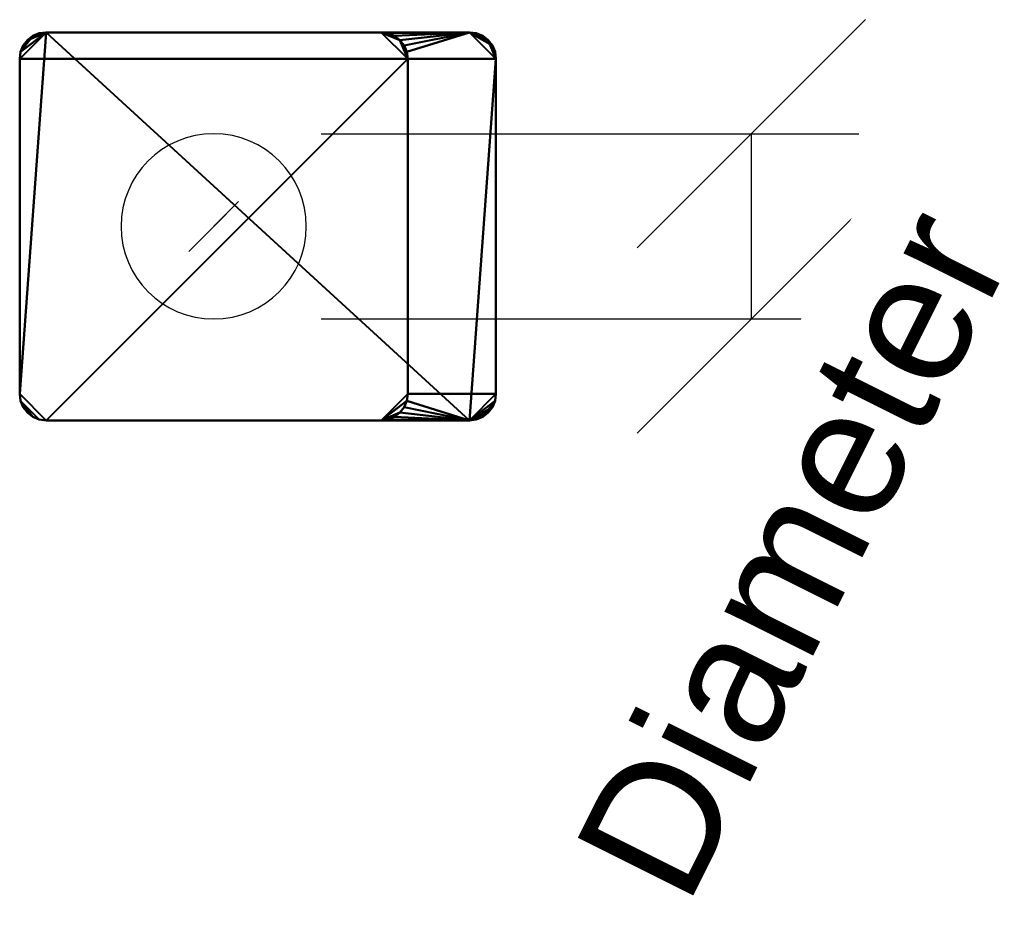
# Model space of a CAD drawing. Header units: millimetres. Extents: x -182 to 390, y -211 to 119.
# Tile 2 of 5: x 128 to 240, y -77 to 23. Entities that reach past the tile are written whole.
import ezdxf

# ---------------------------------------------------------------- set-up
doc = ezdxf.new("R2010")
doc.units = ezdxf.units.MM
doc.styles.add('Arial', font='arial.ttf', dxfattribs={"height": 14.6304})

# ---------------------------------------------------------------- blocks, each defined once
blk = doc.blocks.new('FamilyGeomCombination_4804-View 1')
at = {"lineweight": 40}
mesh = blk.add_polyface(dxfattribs=at)
corners = [(179, 22, 36), (131, 22, 36), (130.22, 21.9, 36), (129.5, 21.6, 36), (128.88, 21.12, 36), (128.4, 20.5, 36), (128.1, 19.78, 36), (128, 19, 36), (128, -19, 36), (128.1, -19.78, 36), (128.4, -20.5, 36), (128.88, -21.12, 36), (129.5, -21.6, 36), (130.22, -21.9, 36), (131, -22, 36), (179, -22, 36), (179.78, -21.9, 36), (180.5, -21.6, 36), (181.12, -21.12, 36), (181.6, -20.5, 36), (181.9, -19.78, 36), (182, -19, 36), (182, 19, 36), (181.9, 19.78, 36), (181.6, 20.5, 36), (181.12, 21.12, 36), (180.5, 21.6, 36), (179.78, 21.9, 36)]
mesh.append_faces([[corners[k] for k in face] for face in [(25, 22, 23, 24)]], dxfattribs={"vtx0": -1})
mesh.append_faces([[corners[k] for k in face] for face in [(13, 9, 12)]], dxfattribs={"vtx0": -1, "vtx1": -1})
mesh.append_faces([[corners[k] for k in face] for face in [(25, 0, 22)]], dxfattribs={"vtx0": -1, "vtx1": -1, "vtx2": -1})
mesh.append_faces([[corners[k] for k in face] for face in [(20, 15, 16, 17), (15, 20, 21, 22), (1, 6, 7, 8)]], dxfattribs={"vtx0": -1, "vtx3": -1})
mesh.append_faces([[corners[k] for k in face] for face in [(5, 6, 3, 4)]], dxfattribs={"vtx1": -1})
mesh.append_faces([[corners[k] for k in face] for face in [(14, 15, 1, 8), (0, 1, 15, 22)]], dxfattribs={"vtx1": -1, "vtx2": -1, "vtx3": -1})
mesh.append_faces([[corners[k] for k in face] for face in [(13, 14, 8, 9)]], dxfattribs={"vtx1": -1, "vtx3": -1})
mesh.append_faces([[corners[k] for k in face] for face in [(18, 19, 20, 17)]], dxfattribs={"vtx2": -1})
mesh.append_faces([[corners[k] for k in face] for face in [(1, 2, 3, 6)]], dxfattribs={"vtx2": -1, "vtx3": -1})
mesh.append_faces([[corners[k] for k in face] for face in [(9, 10, 11, 12), (25, 26, 27, 0)]], dxfattribs={"vtx3": -1})
mesh = blk.add_polyface(dxfattribs=at)
corners = [(128, 19, 36), (128.1, 19.78, 36), (128.4, 20.5, 36), (128.88, 21.12, 36), (129.5, 21.6, 36), (130.22, 21.9, 36), (131, 22, 36), (131, 22, 33), (130.22, 21.9, 33), (129.5, 21.6, 33), (128.88, 21.12, 33), (128.4, 20.5, 33), (128.1, 19.78, 33), (128, 19, 33)]
mesh.append_faces([[corners[k] for k in face] for face in [(7, 8, 5, 6), (0, 1, 12, 13)]], dxfattribs={"vtx1": -1})
mesh.append_faces([[corners[k] for k in face] for face in [(8, 9, 4, 5), (3, 4, 9, 10), (10, 11, 2, 3), (11, 12, 1, 2)]], dxfattribs={"vtx1": -1, "vtx3": -1})
mesh = blk.add_polyface(dxfattribs=at)
corners = [(169, 22), (169.78, 21.9), (170.5, 21.6), (171.12, 21.12), (171.6, 20.5), (171.9, 19.78), (172, 19), (172, -19), (171.9, -19.78), (171.6, -20.5), (171.12, -21.12), (170.5, -21.6), (169.78, -21.9), (169, -22), (131, -22), (130.22, -21.9), (129.5, -21.6), (128.88, -21.12), (128.4, -20.5), (128.1, -19.78), (128, -19), (128, 19), (128.1, 19.78), (128.4, 20.5), (128.88, 21.12), (129.5, 21.6), (130.22, 21.9), (131, 22)]
mesh.append_faces([[corners[k] for k in face] for face in [(24, 22, 23), (19, 17, 18), (3, 0, 1, 2)]], dxfattribs={"vtx0": -1})
mesh.append_faces([[corners[k] for k in face] for face in [(10, 13, 8, 9), (8, 13, 7)]], dxfattribs={"vtx0": -1, "vtx1": -1})
mesh.append_faces([[corners[k] for k in face] for face in [(21, 6, 14, 20), (3, 6, 0)]], dxfattribs={"vtx0": -1, "vtx1": -1, "vtx2": -1})
mesh.append_faces([[corners[k] for k in face] for face in [(6, 21, 27, 0)]], dxfattribs={"vtx0": -1, "vtx1": -1, "vtx3": -1})
mesh.append_faces([[corners[k] for k in face] for face in [(15, 19, 20, 14)]], dxfattribs={"vtx0": -1, "vtx2": -1})
mesh.append_faces([[corners[k] for k in face] for face in [(27, 21, 22, 24)]], dxfattribs={"vtx0": -1, "vtx2": -1, "vtx3": -1})
mesh.append_faces([[corners[k] for k in face] for face in [(26, 27, 24, 25)]], dxfattribs={"vtx1": -1})
mesh.append_faces([[corners[k] for k in face] for face in [(13, 14, 6, 7)]], dxfattribs={"vtx1": -1, "vtx3": -1})
mesh.append_faces([[corners[k] for k in face] for face in [(11, 12, 13, 10)]], dxfattribs={"vtx2": -1})
mesh.append_faces([[corners[k] for k in face] for face in [(15, 16, 17, 19)]], dxfattribs={"vtx2": -1, "vtx3": -1})
mesh.append_faces([[corners[k] for k in face] for face in [(3, 4, 5, 6)]], dxfattribs={"vtx3": -1})
mesh = blk.add_polyface(dxfattribs=at)
corners = [(131, 22), (130.22, 21.9), (129.5, 21.6), (128.88, 21.12), (128.4, 20.5), (128.1, 19.78), (128, 19), (128, 19, 33), (128.1, 19.78, 33), (128.4, 20.5, 33), (128.88, 21.12, 33), (129.5, 21.6, 33), (130.22, 21.9, 33), (131, 22, 33)]
mesh.append_faces([[corners[k] for k in face] for face in [(0, 1, 12, 13), (7, 8, 5, 6)]], dxfattribs={"vtx1": -1})
mesh.append_faces([[corners[k] for k in face] for face in [(1, 2, 11, 12), (10, 11, 2, 3), (3, 4, 9, 10), (4, 5, 8, 9)]], dxfattribs={"vtx1": -1, "vtx3": -1})
mesh = blk.add_polyface(dxfattribs=at)
corners = [(131, 22, 33), (131, 22, 36), (179, 22, 36), (179, 22, 33), (169, 22, 33), (169, 22), (131, 22)]
mesh.append_faces([[corners[k] for k in face] for face in [(4, 0, 1, 2)]], dxfattribs={"vtx0": -1, "vtx3": -1})
mesh.append_faces([[corners[k] for k in face] for face in [(6, 0, 4, 5), (3, 4, 2)]], dxfattribs={"vtx1": -1})
mesh = blk.add_polyface(dxfattribs=at)
corners = [(179, 22, 33), (179.78, 21.9, 33), (180.5, 21.6, 33), (181.12, 21.12, 33), (181.6, 20.5, 33), (181.9, 19.78, 33), (182, 19, 33), (182, -19, 33), (181.9, -19.78, 33), (181.6, -20.5, 33), (181.12, -21.12, 33), (180.5, -21.6, 33), (179.78, -21.9, 33), (179, -22, 33), (169, -22, 33), (169.78, -21.9, 33), (170.5, -21.6, 33), (171.12, -21.12, 33), (171.6, -20.5, 33), (171.9, -19.78, 33), (172, -19, 33), (172, 19, 33), (171.9, 19.78, 33), (171.6, 20.5, 33), (171.12, 21.12, 33), (170.5, 21.6, 33), (169.78, 21.9, 33), (169, 22, 33)]
mesh.append_faces([[corners[k] for k in face] for face in [(13, 10, 11, 12)]], dxfattribs={"vtx0": -1})
mesh.append_faces([[corners[k] for k in face] for face in [(25, 0, 24), (10, 13, 9), (16, 13, 15), (18, 13, 17)]], dxfattribs={"vtx0": -1, "vtx1": -1})
mesh.append_faces([[corners[k] for k in face] for face in [(20, 7, 13, 19)]], dxfattribs={"vtx0": -1, "vtx1": -1, "vtx2": -1})
mesh.append_faces([[corners[k] for k in face] for face in [(0, 6, 21, 22)]], dxfattribs={"vtx0": -1, "vtx1": -1, "vtx3": -1})
mesh.append_faces([[corners[k] for k in face] for face in [(21, 6, 7, 20)]], dxfattribs={"vtx0": -1, "vtx2": -1})
mesh.append_faces([[corners[k] for k in face] for face in [(13, 7, 8, 9)]], dxfattribs={"vtx0": -1, "vtx3": -1})
mesh.append_faces([[corners[k] for k in face] for face in [(14, 15, 13)]], dxfattribs={"vtx1": -1})
mesh.append_faces([[corners[k] for k in face] for face in [(5, 6, 0, 4), (3, 4, 0), (25, 26, 0), (23, 24, 0), (22, 23, 0), (18, 19, 13), (16, 17, 13)]], dxfattribs={"vtx1": -1, "vtx2": -1})
mesh.append_faces([[corners[k] for k in face] for face in [(26, 27, 0)]], dxfattribs={"vtx2": -1})
mesh.append_faces([[corners[k] for k in face] for face in [(0, 1, 2, 3)]], dxfattribs={"vtx3": -1})
mesh = blk.add_polyface(dxfattribs=at)
corners = [(172, 19), (171.9, 19.78), (171.6, 20.5), (171.12, 21.12), (170.5, 21.6), (169.78, 21.9), (169, 22), (169, 22, 33), (169.78, 21.9, 33), (170.5, 21.6, 33), (171.12, 21.12, 33), (171.6, 20.5, 33), (171.9, 19.78, 33), (172, 19, 33)]
mesh.append_faces([[corners[k] for k in face] for face in [(0, 1, 12, 13), (7, 8, 5, 6)]], dxfattribs={"vtx1": -1})
mesh.append_faces([[corners[k] for k in face] for face in [(1, 2, 11, 12), (10, 11, 2, 3), (3, 4, 9, 10), (4, 5, 8, 9)]], dxfattribs={"vtx1": -1, "vtx3": -1})
mesh = blk.add_polyface(dxfattribs=at)
corners = [(179, 22, 36), (179.78, 21.9, 36), (180.5, 21.6, 36), (181.12, 21.12, 36), (181.6, 20.5, 36), (181.9, 19.78, 36), (182, 19, 36), (182, 19, 33), (181.9, 19.78, 33), (181.6, 20.5, 33), (181.12, 21.12, 33), (180.5, 21.6, 33), (179.78, 21.9, 33), (179, 22, 33)]
mesh.append_faces([[corners[k] for k in face] for face in [(7, 8, 5, 6), (0, 1, 12, 13)]], dxfattribs={"vtx1": -1})
mesh.append_faces([[corners[k] for k in face] for face in [(8, 9, 4, 5), (3, 4, 9, 10), (10, 11, 2, 3), (11, 12, 1, 2)]], dxfattribs={"vtx1": -1, "vtx3": -1})
mesh = blk.add_polyface(dxfattribs=at)
corners = [(128, -19, 36), (128, 19, 36), (128, 19, 33), (128, 19), (128, -19), (128, -19, 33)]
mesh.append_faces([[corners[k] for k in face] for face in [(5, 0, 1, 2), (2, 3, 4, 5)]], dxfattribs={"vtx3": -1})
mesh = blk.add_polyface(dxfattribs=at)
corners = [(172, 19), (172, 19, 33), (172, -19, 33), (172, -19)]
mesh.append_faces([[corners[k] for k in face] for face in [(0, 1, 2, 3)]])
mesh = blk.add_polyface(dxfattribs=at)
corners = [(182, -19, 36), (182, -19, 33), (182, 19, 33), (182, 19, 36)]
mesh.append_faces([[corners[k] for k in face] for face in [(0, 1, 2, 3)]])
mesh = blk.add_polyface(dxfattribs=at)
corners = [(131, -22, 36), (130.22, -21.9, 36), (129.5, -21.6, 36), (128.88, -21.12, 36), (128.4, -20.5, 36), (128.1, -19.78, 36), (128, -19, 36), (128, -19, 33), (128.1, -19.78, 33), (128.4, -20.5, 33), (128.88, -21.12, 33), (129.5, -21.6, 33), (130.22, -21.9, 33), (131, -22, 33)]
mesh.append_faces([[corners[k] for k in face] for face in [(7, 8, 5, 6), (0, 1, 12, 13)]], dxfattribs={"vtx1": -1})
mesh.append_faces([[corners[k] for k in face] for face in [(8, 9, 4, 5), (3, 4, 9, 10), (10, 11, 2, 3), (11, 12, 1, 2)]], dxfattribs={"vtx1": -1, "vtx3": -1})
mesh = blk.add_polyface(dxfattribs=at)
corners = [(128, -19), (128.1, -19.78), (128.4, -20.5), (128.88, -21.12), (129.5, -21.6), (130.22, -21.9), (131, -22), (131, -22, 33), (130.22, -21.9, 33), (129.5, -21.6, 33), (128.88, -21.12, 33), (128.4, -20.5, 33), (128.1, -19.78, 33), (128, -19, 33)]
mesh.append_faces([[corners[k] for k in face] for face in [(0, 1, 12, 13), (7, 8, 5, 6)]], dxfattribs={"vtx1": -1})
mesh.append_faces([[corners[k] for k in face] for face in [(1, 2, 11, 12), (10, 11, 2, 3), (3, 4, 9, 10), (4, 5, 8, 9)]], dxfattribs={"vtx1": -1, "vtx3": -1})
mesh = blk.add_polyface(dxfattribs=at)
corners = [(169, -22), (169.78, -21.9), (170.5, -21.6), (171.12, -21.12), (171.6, -20.5), (171.9, -19.78), (172, -19), (172, -19, 33), (171.9, -19.78, 33), (171.6, -20.5, 33), (171.12, -21.12, 33), (170.5, -21.6, 33), (169.78, -21.9, 33), (169, -22, 33)]
mesh.append_faces([[corners[k] for k in face] for face in [(0, 1, 12, 13), (7, 8, 5, 6)]], dxfattribs={"vtx1": -1})
mesh.append_faces([[corners[k] for k in face] for face in [(1, 2, 11, 12), (10, 11, 2, 3), (3, 4, 9, 10), (4, 5, 8, 9)]], dxfattribs={"vtx1": -1, "vtx3": -1})
mesh = blk.add_polyface(dxfattribs=at)
corners = [(182, -19, 36), (181.9, -19.78, 36), (181.6, -20.5, 36), (181.12, -21.12, 36), (180.5, -21.6, 36), (179.78, -21.9, 36), (179, -22, 36), (179, -22, 33), (179.78, -21.9, 33), (180.5, -21.6, 33), (181.12, -21.12, 33), (181.6, -20.5, 33), (181.9, -19.78, 33), (182, -19, 33)]
mesh.append_faces([[corners[k] for k in face] for face in [(7, 8, 5, 6), (0, 1, 12, 13)]], dxfattribs={"vtx1": -1})
mesh.append_faces([[corners[k] for k in face] for face in [(8, 9, 4, 5), (3, 4, 9, 10), (10, 11, 2, 3), (11, 12, 1, 2)]], dxfattribs={"vtx1": -1, "vtx3": -1})
mesh = blk.add_polyface(dxfattribs=at)
corners = [(131, -22, 36), (131, -22, 33), (131, -22), (169, -22), (169, -22, 33), (179, -22, 33), (179, -22, 36)]
mesh.append_faces([[corners[k] for k in face] for face in [(4, 1, 2, 3)]], dxfattribs={"vtx0": -1})
mesh.append_faces([[corners[k] for k in face] for face in [(1, 4, 0)]], dxfattribs={"vtx0": -1, "vtx1": -1})
mesh.append_faces([[corners[k] for k in face] for face in [(4, 5, 6, 0)]], dxfattribs={"vtx3": -1})

msp = doc.modelspace()

# ---------------------------------------------------------------- linework, layer by layer
at = {"color": 1, "lineweight": 30}
for p, q in [((198.02, -2.44), (223.9, 23.44)), ((162.19, 10.5), (223.15, 10.5)), ((210.96, 10.5), (210.96, -10.5)), ((198.02, -23.44), (223.9, 2.44)), ((162.19, -10.5), (223.15, -10.5))]:
    msp.add_line(p, q, dxfattribs=at)
at = {"color": 5, "lineweight": 30}
msp.add_line((150, 0), (150, 0, -103.63), dxfattribs=at)
msp.add_polyline3d([(150, 0, -121.92), (152.83, 2.83, -103.63), (147.17, -2.83, -103.63), (150, 0, -121.92)], dxfattribs=at)
at = {"color": 94, "lineweight": 30, "extrusion": (0, 0, -1)}
msp.add_circle((-150, 0), 10.5, dxfattribs=at)

# ---------------------------------------------------------------- block references
at = {"lineweight": 40}
msp.add_blockref('FamilyGeomCombination_4804-View 1', (0, 0), dxfattribs=at)

# ---------------------------------------------------------------- next in the draw order: texts
at = {"color": 5, "lineweight": 30, "insert": (209.08, -33.75, -19.68), "char_height": 14.63, "width": 99.2058, "attachment_point": 2, "rotation": 63.4349, "line_spacing_factor": 0.941778, "style": 'Arial', "bg_fill": 3, "box_fill_scale": 1.25, "bg_fill_color": 256, "bg_fill_true_color": 13158600, "bg_fill_transparency": 0}
msp.add_mtext('Diameter', dxfattribs=at)

doc.saveas('drawing.dxf')
